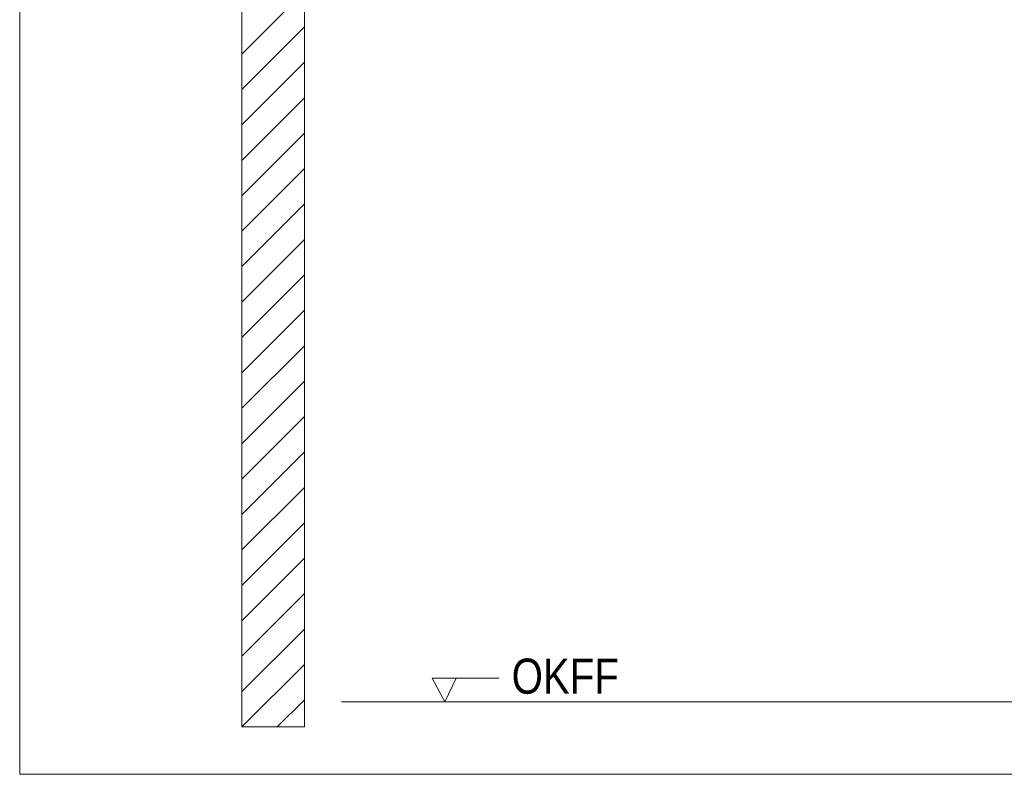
# Model space of a CAD drawing. Extents: x -720 to 300, y 62 to 1162.
# Tile 147 of 256: x 181 to 220, y 781 to 811. Entities that reach past the tile are written whole.
import ezdxf
from ezdxf.lldxf.tags import DXFTag

# ---------------------------------------------------------------- set-up
doc = ezdxf.new("R2010")
doc.units = 0
doc.layers.get('0').update_dxf_attribs({"lineweight": 13})
doc.layers.add('E_Detail_Beschriftung', color=7, linetype='Continuous', lineweight=13, true_color=0x009900)
doc.layers.add('E_Detail_Wandschraffur', color=7, linetype='Continuous', lineweight=5, true_color=0xc0c0c0)
doc.layers.add('E_Detail_Linie_Text_Bem', color=7, linetype='Continuous', lineweight=13)
doc.styles.get("Standard").update_dxf_attribs({"font": 'ARIALN.TTF'})
tags = doc.linetypes.add('fein_strichliert', pattern=[4, 1, -2, 1]).pattern_tags.tags
tags[8:9] = [DXFTag(74, 4), DXFTag(75, 0), DXFTag(340, '0'), DXFTag(46, 0.0), DXFTag(50, 0.0), DXFTag(44, 0.0), DXFTag(45, 0.0)]
tags[6:7] = [DXFTag(74, 4), DXFTag(75, 0), DXFTag(340, '0'), DXFTag(46, 0.0), DXFTag(50, 0.0), DXFTag(44, 0.0), DXFTag(45, 0.0)]
tags[4:5] = [DXFTag(74, 4), DXFTag(75, 0), DXFTag(340, '0'), DXFTag(46, 0.0), DXFTag(50, 0.0), DXFTag(44, 0.0), DXFTag(45, 0.0)]
tags = doc.linetypes.add('fein_strichliert-A06G942X8I', pattern=[4, 1, -2, 1]).pattern_tags.tags
tags[8:9] = [DXFTag(74, 4), DXFTag(75, 0), DXFTag(340, '0'), DXFTag(46, 0.0), DXFTag(50, 0.0), DXFTag(44, 0.0), DXFTag(45, 0.0)]
tags[6:7] = [DXFTag(74, 4), DXFTag(75, 0), DXFTag(340, '0'), DXFTag(46, 0.0), DXFTag(50, 0.0), DXFTag(44, 0.0), DXFTag(45, 0.0)]
tags[4:5] = [DXFTag(74, 4), DXFTag(75, 0), DXFTag(340, '0'), DXFTag(46, 0.0), DXFTag(50, 0.0), DXFTag(44, 0.0), DXFTag(45, 0.0)]

# ---------------------------------------------------------------- blocks, each defined once
blk = doc.blocks.new('Referenz-A06G94308I')
at = {"layer": 'E_Detail_Linie_Text_Bem', "linetype": 'fein_strichliert-A06G942X8I', "ltscale": 0.65}
for p, q in [((181.157, 842.107), (181.157, 780.791)), ((181.157, 780.791), (240.9, 780.791))]:
    blk.add_line(p, q, dxfattribs=at)
at = {"layer": 'E_Detail_Linie_Text_Bem', "linetype": 'Continuous', "ltscale": 0.13}
for p, q in [((190.024, 822.68), (190.024, 782.68)), ((192.524, 810.88), (192.524, 822.68)), ((192.524, 810.68), (192.524, 810.88)), ((192.524, 782.68), (192.524, 810.68)), ((194.008, 783.68), (230.091, 783.68)), ((190.024, 782.68), (192.524, 782.68))]:
    blk.add_line(p, q, dxfattribs=at)
at = {"layer": 'E_Detail_Linie_Text_Bem', "color": 0, "linetype": 'Continuous', "ltscale": 0.13}
for p, q in [((198.132, 783.68), (197.623, 784.63)), ((197.623, 784.63), (200.307, 784.63)), ((198.59, 784.633), (198.132, 783.68))]:
    blk.add_line(p, q, dxfattribs=at)
at = {"layer": 'E_Detail_Wandschraffur', "linetype": 'fein_strichliert', "ltscale": 0.13}
for p, q in [((190.024, 809.547), (192.524, 812.047)), ((190.024, 806.719), (192.524, 809.219)), ((190.024, 803.89), (192.524, 806.39)), ((190.024, 801.062), (192.524, 803.562)), ((190.024, 798.233), (192.524, 800.733)), ((190.024, 795.405), (192.524, 797.905)), ((190.024, 792.577), (192.524, 795.077)), ((190.024, 789.748), (192.524, 792.248)), ((190.024, 786.92), (192.524, 789.42)), ((190.024, 784.091), (192.524, 786.591)), ((191.441, 782.68), (192.524, 783.763))]:
    blk.add_line(p, q, dxfattribs=at)
at = {"layer": 'E_Detail_Wandschraffur', "linetype": 'ByBlock', "ltscale": 0.13}
for p, q in [((190.024, 808.133), (192.524, 810.633)), ((190.024, 805.305), (192.524, 807.805)), ((190.024, 802.476), (192.524, 804.976)), ((190.024, 799.648), (192.524, 802.148)), ((190.024, 796.819), (192.524, 799.319)), ((190.024, 793.991), (192.524, 796.491)), ((190.024, 791.162), (192.524, 793.662)), ((190.024, 788.334), (192.524, 790.834)), ((190.024, 785.506), (192.524, 788.006)), ((190.027, 782.68), (192.524, 785.177))]:
    blk.add_line(p, q, dxfattribs=at)
at = {"layer": 'E_Detail_Beschriftung', "linetype": 'Continuous', "ltscale": 0.13, "insert": (200.802, 785.41), "char_height": 1.4, "attachment_point": 1}
blk.add_mtext('{\\fArial Narrow;OKFF}', dxfattribs=at)

msp = doc.modelspace()

# ---------------------------------------------------------------- block references
at = {"color": 8, "lineweight": 25, "ltscale": 0.25, "true_color": 0x808080}
msp.add_blockref('Referenz-A06G94308I', (0, 0), dxfattribs=at)

doc.saveas('drawing.dxf')
